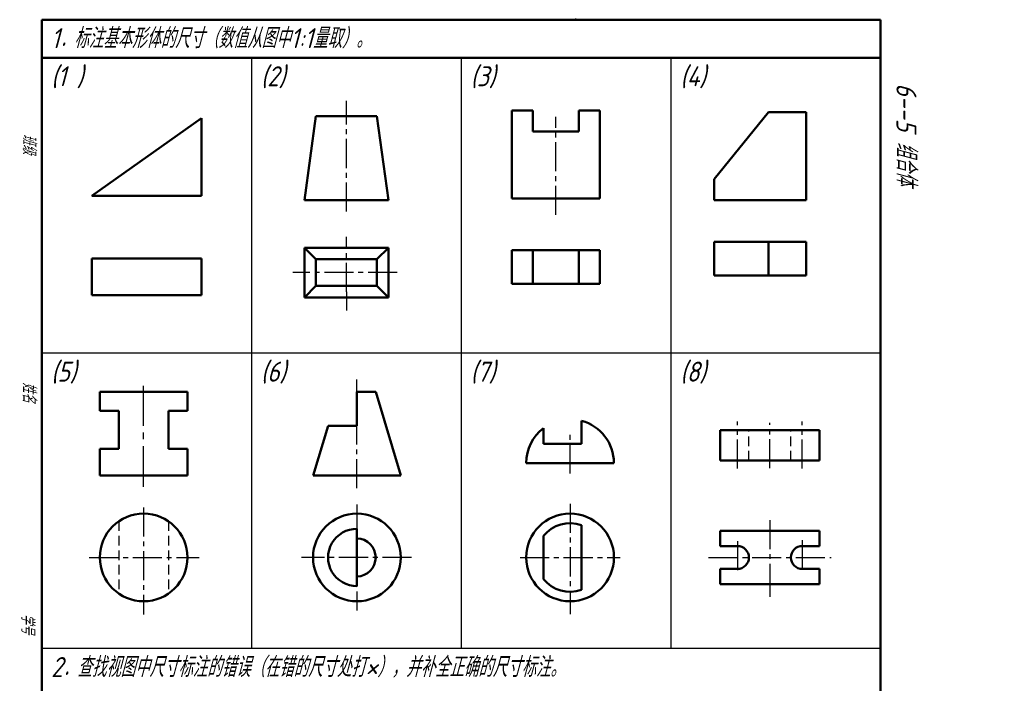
# Model space of a CAD drawing. Header units: millimetres. Extents: x 104 to 362, y -34 to 323.
# Tile 2 of 2: x 104 to 362, y 149 to 323. Entities that reach past the tile are written whole.
import ezdxf

# ---------------------------------------------------------------- set-up
doc = ezdxf.new("R2010")
doc.units = ezdxf.units.MM
doc.header["$LTSCALE"] = 0.8
doc.linetypes.add('CENTER2', pattern=[28.575, 19.05, -3.175, 3.175, -3.175])
doc.linetypes.add('DASHED2', pattern=[9.525, 6.35, -3.175])
for name, color, linetype, lineweight in [('文字层', 227, 'Continuous', 20), ('点画线层', 3, 'CENTER2', 25), ('粗实线层', 7, 'Continuous', 50), ('虚线层', 2, 'DASHED2', 25)]:
    doc.layers.add(name, color=color, linetype=linetype, lineweight=lineweight)
doc.layers.add('细实线层', color=7, linetype='Continuous')
doc.styles.add('工程字体（斜）', font='gbeitc.shx', dxfattribs={"bigfont": 'gbcbig.shx'})
doc.styles.add('工程斜体', font='gbeitc.shx', dxfattribs={"bigfont": 'gbcbig.shx'})

msp = doc.modelspace()

# ---------------------------------------------------------------- linework, layer by layer
at = {"layer": '点画线层', "color": 7, "ltscale": 0.5}
for p, q in [((189.927, 272.784), (189.927, 301.852)), ((244.85, 271.912), (244.85, 297.664)), ((189.927, 251.689), (189.927, 266.146)), ((203.215, 256.757), (175.912, 256.757)), ((192.686, 200.216), (192.686, 228.702)), ((292.487, 205.346), (292.487, 217.73)), ((300.987, 205.431), (300.987, 217.389)), ((309.487, 205.346), (309.487, 217.73)), ((248.577, 204.034), (248.577, 215.433)), ((136.75, 195.113), (136.75, 167.039)), ((192.686, 195.961), (192.686, 168.099)), ((248.577, 196.124), (248.577, 167.171)), ((300.987, 191.8), (300.987, 177.418)), ((292.487, 186.337), (292.487, 177.543)), ((309.487, 186.593), (309.487, 177.799)), ((122.499, 182.03), (151.303, 182.03)), ((207.032, 182.03), (178.193, 182.03)), ((235.465, 182.03), (261.689, 182.03)), ((284.922, 182.03), (317.053, 182.03))]:
    msp.add_line(p, q, dxfattribs=at)
at = {"layer": '点画线层', "color": 7, "ltscale": 0.7}
for p, q in [((189.927, 251.689), (189.927, 246.79)), ((136.75, 200.588), (136.75, 227.022)), ((300.987, 177.418), (300.987, 171.679))]:
    msp.add_line(p, q, dxfattribs=at)
at = {"layer": '粗实线层', "color": 7, "ltscale": 0.5}
for p, q in [((110.01, 323.13), (110.01, -6.87)), ((320.01, 323.13), (110.01, 323.13)), ((330.01, 323.13), (320.01, 323.13)), ((330.01, -6.87), (330.01, 323.13)), ((330.01, 313.13), (110.01, 313.13)), ((151.936, 297.3), (123.136, 276.9)), ((151.936, 276.9), (151.936, 297.3)), ((181.927, 297.802), (178.927, 275.802)), ((189.927, 297.802), (181.927, 297.802)), ((189.927, 297.802), (197.927, 297.802)), ((197.927, 297.802), (200.927, 275.802)), ((233.3, 299.291), (233.3, 276.191)), ((238.8, 299.291), (233.3, 299.291)), ((238.8, 293.791), (238.8, 299.291)), ((256.4, 299.291), (250.9, 299.291)), ((250.9, 299.291), (250.9, 293.791)), ((256.4, 276.191), (256.4, 299.291)), ((300.629, 298.902), (286.329, 281.302)), ((310.529, 298.902), (300.629, 298.902)), ((310.529, 275.802), (310.529, 298.902)), ((250.9, 293.791), (238.8, 293.791)), ((286.329, 275.802), (286.329, 281.302)), ((123.136, 276.9), (151.936, 276.9)), ((178.927, 275.802), (200.927, 275.802)), ((233.3, 276.191), (256.4, 276.191)), ((256.4, 276.191), (233.3, 276.191)), ((286.329, 275.802), (310.529, 275.802)), ((286.329, 256.002), (286.329, 264.802)), ((286.329, 264.802), (310.529, 264.802)), ((300.629, 264.802), (300.629, 256.002)), ((310.529, 264.802), (310.529, 256.002)), ((178.927, 250.257), (178.927, 263.257)), ((200.927, 263.257), (178.927, 263.257)), ((181.927, 260.257), (178.927, 263.257)), ((197.927, 260.257), (200.927, 263.257)), ((200.927, 263.257), (200.927, 250.257)), ((233.3, 253.846), (233.3, 262.646)), ((256.4, 262.646), (233.3, 262.646)), ((256.4, 262.646), (256.4, 253.846)), ((123.136, 260.447), (151.936, 260.447)), ((123.136, 250.847), (123.136, 260.447)), ((151.936, 260.447), (151.936, 250.847)), ((197.927, 260.257), (181.927, 260.257)), ((181.927, 260.257), (181.927, 253.257)), ((197.927, 253.257), (197.927, 260.257)), ((310.529, 256.002), (286.329, 256.002)), ((181.927, 253.257), (178.927, 250.257)), ((181.927, 253.257), (197.927, 253.257)), ((197.927, 253.257), (200.927, 250.257)), ((256.4, 253.846), (233.3, 253.846)), ((151.936, 250.847), (123.136, 250.847)), ((200.927, 250.257), (178.927, 250.257)), ((125.25, 220.53), (125.25, 225.53)), ((125.25, 225.53), (148.25, 225.53)), ((148.25, 225.53), (148.25, 220.53)), ((192.686, 216.53), (192.686, 225.53)), ((192.686, 225.53), (197.686, 225.53)), ((192.686, 225.53), (192.686, 216.53)), ((197.686, 225.53), (204.186, 203.53)), ((130.25, 220.53), (125.25, 220.53)), ((130.25, 210.53), (130.25, 220.53)), ((148.25, 220.53), (143.25, 220.53)), ((143.25, 220.53), (143.25, 210.53)), ((251.577, 211.814), (251.577, 217.916)), ((185.186, 216.53), (181.186, 203.53)), ((192.686, 216.53), (185.186, 216.53)), ((241.577, 211.814), (241.577, 215.939)), ((313.987, 215.44), (287.987, 215.44)), ((287.987, 215.44), (287.987, 207.44)), ((313.987, 207.44), (313.987, 215.44)), ((251.577, 211.814), (241.577, 211.814)), ((125.25, 203.53), (125.25, 210.53)), ((125.25, 210.53), (130.25, 210.53)), ((143.25, 210.53), (148.25, 210.53)), ((148.25, 210.53), (148.25, 203.53)), ((260.077, 206.814), (237.077, 206.814)), ((287.987, 207.44), (313.987, 207.44)), ((148.25, 203.53), (125.25, 203.53)), ((181.186, 203.53), (204.186, 203.53)), ((192.686, 174.53), (192.686, 189.529)), ((251.577, 190.515), (251.577, 173.544)), ((287.987, 189.03), (287.987, 185.03)), ((287.987, 189.03), (313.987, 189.03)), ((313.987, 189.03), (313.987, 185.03)), ((241.577, 187.687), (241.577, 176.373)), ((287.987, 185.03), (292.487, 185.03)), ((313.987, 185.03), (309.487, 185.03)), ((287.987, 175.03), (287.987, 179.03)), ((287.987, 179.03), (292.487, 179.03)), ((313.987, 179.03), (309.487, 179.03)), ((313.987, 175.03), (313.987, 179.03)), ((287.987, 175.03), (313.987, 175.03))]:
    msp.add_line(p, q, dxfattribs=at)
at = {"layer": '粗实线层', "color": 7, "ltscale": 0.7}
for p, q in [((238.8, 262.646), (238.8, 253.846)), ((250.9, 262.646), (250.9, 253.846))]:
    msp.add_line(p, q, dxfattribs=at)
at = {"layer": '粗实线层', "color": 7, "ltscale": 0.5}
for centre in [(136.75, 182.03), (192.686, 182.03), (248.577, 182.03)]:
    msp.add_circle(centre, 11.5, dxfattribs=at)
for centre, radius, start, end in [((248.577, 206.814), 11.5, 0, 74.87833), ((248.577, 206.814), 11.5, 127.49525, 180), ((192.613, 182.03), 7.5, 89.44048, 270.55952), ((248.577, 182.03), 9, 70.52878, 141.05756), ((192.613, 182.03), 5, 270.8393, 89.1607), ((292.487, 182.03), 3, 270, 90), ((309.487, 182.03), 3, 90, 270), ((248.577, 182.03), 9, 218.94244, 289.47122)]:
    msp.add_arc(centre, radius, start, end, dxfattribs=at)
at = {"layer": '粗实线层', "color": 7}
msp.add_point((250.01, 323.13), dxfattribs=at)
at = {"layer": '细实线层', "color": 7, "ltscale": 0.5}
for p, q in [((165.01, 313.13), (165.01, 158.13)), ((220.01, 313.13), (220.01, 158.13)), ((275.01, 313.13), (275.01, 158.13)), ((330.01, 235.63), (110.01, 235.63)), ((330.01, 158.13), (110.01, 158.13))]:
    msp.add_line(p, q, dxfattribs=at)
at = {"layer": '细实线层', "color": 7}
msp.add_point((250.01, 323.13), dxfattribs=at)
at = {"layer": '虚线层', "color": 7, "ltscale": 0.5}
for p, q in [((295.487, 207.44), (295.487, 215.44)), ((306.487, 207.44), (306.487, 215.44)), ((130.25, 191.517), (130.25, 172.543)), ((143.25, 191.517), (143.25, 172.543))]:
    msp.add_line(p, q, dxfattribs=at)

# ---------------------------------------------------------------- texts
at = {"layer": '文字层', "color": 7, "style": '工程字体（斜）'}
for s, p in [('班级', (105.041, 293.097)), ('姓名', (105.017, 228.015)), ('学号', (104.639, 167.244))]:
    msp.add_text(s, height=3.5, rotation=270, dxfattribs=at).set_placement(p)
at = {"layer": '细实线层', "color": 7, "ltscale": 0.5, "style": '工程斜体'}
for s, p in [('1．标注基本形体的尺寸（数值从图中1:1量取）。', (112.481, 315.66)), ('(1 )', (112.481, 305.66)), ('(2)', (167.481, 305.66)), ('(3)', (222.481, 305.66)), ('(4)', (277.481, 305.66)), ('(5)', (112.481, 228.16)), ('(6)', (167.481, 228.16)), ('(7)', (222.481, 228.16)), ('(8)', (277.481, 228.16)), ('2．查找视图中尺寸标注的错误（在错的尺寸处打×），并补全正确的尺寸标注。', (112.481, 150.66))]:
    msp.add_text(s, height=5.25, dxfattribs=at).set_placement(p)
at = {"layer": '细实线层', "color": 7, "ltscale": 0.5, "style": '工程字体（斜）'}
msp.add_text('    6--5 组合体', height=5.25, rotation=270, dxfattribs=at).set_placement((334.178, 317.847))

doc.saveas('drawing.dxf')
